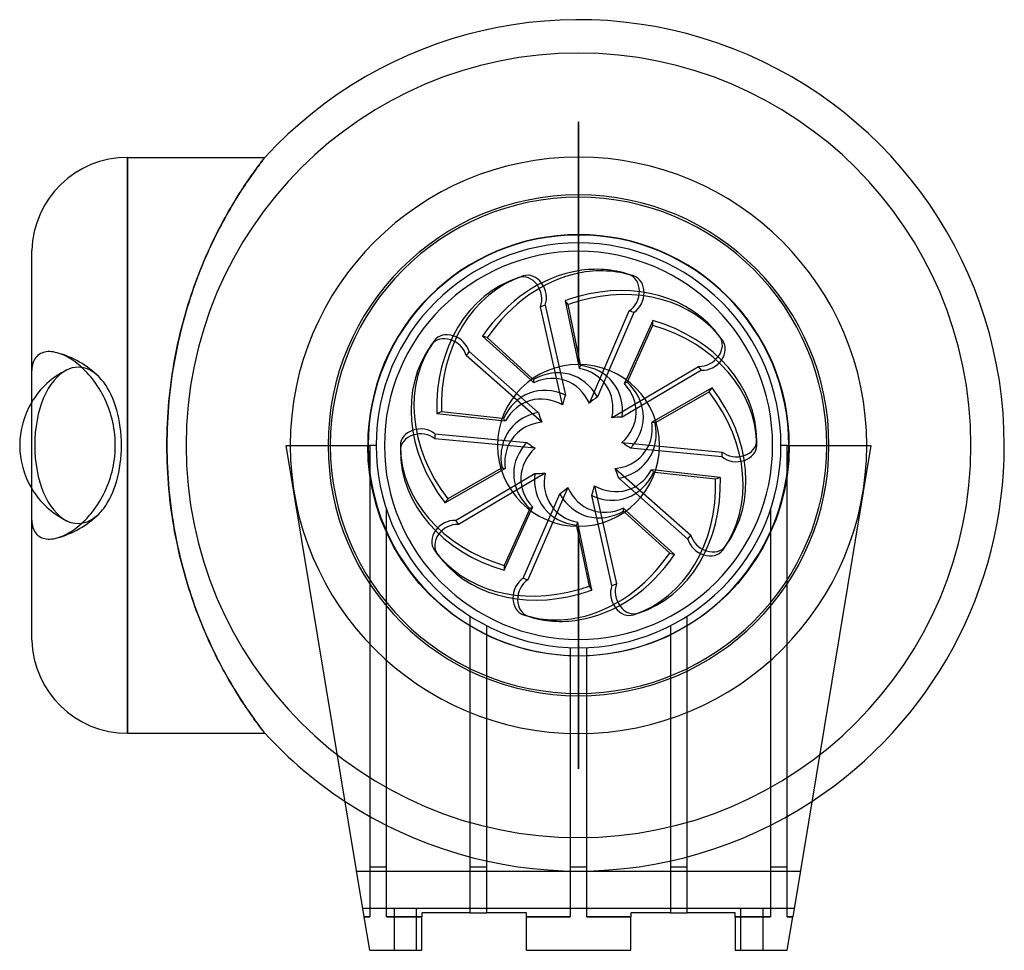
# Model space of a CAD drawing. Header units: millimetres. Extents: x -134 to 102, y -121 to 102.
import ezdxf

# ---------------------------------------------------------------- set-up
doc = ezdxf.new("R2010")
doc.units = ezdxf.units.MM
doc.layers.add('HIDDEN', color=7, linetype='Continuous')
doc.layers.add('THICK', color=7, linetype='Continuous')

msp = doc.modelspace()

# ---------------------------------------------------------------- linework, layer by layer
at = {"layer": 'HIDDEN'}
for p, q in [((0, 77.53), (0, 77.53)), ((0, 77.53), (0, 77.53)), ((0, 77.53), (0, 77.53)), ((0, 77.53), (0, 77.53)), ((0, 77.53), (0, 77.53)), ((0, 77.53), (0, 77.53)), ((0, 77.53), (0, 77.53)), ((0, 77.53), (0, 77.53)), ((0, 77.53), (0, 77.53)), ((0, 77.53), (0, 77.53)), ((0, 77.53), (0, 77.53)), ((0, 77.53), (0, 77.53)), ((0, 77.53), (0, 77.53)), ((0, 77.53), (0, 77.53)), ((0, 77.53), (0, 77.53)), ((0, 77.53), (0, 77.53)), ((0, 77.53), (0, 77.53)), ((0, 77.53), (0, 77.53)), ((0, 77.53), (0, 77.53)), ((0, 77.53), (0, 77.53)), ((0, 77.53), (0, 77.53)), ((0, 77.53), (0, 77.53)), ((0, 77.53), (0, 77.53)), ((0, 77.53), (0, 77.53)), ((0, 77.53), (0, 77.53)), ((0, 77.53), (0, 77.53)), ((0, 77.53), (0, 77.53)), ((0, 77.53), (0, 77.53)), ((0, 77.53), (0, 77.53)), ((0, 77.53), (0, 77.53)), ((0, 77.53), (0, 77.53)), ((0, 77.53), (0, 77.53)), ((0, 77.53), (0, 77.53)), ((0, 77.53), (0, 77.53)), ((0, 77.53), (0, 77.53)), ((0, 77.53), (0, 77.53)), ((0, 77.53), (0, 77.53)), ((0, 77.53), (0, 77.53)), ((0, 77.53), (0, 77.53)), ((0, 77.53), (0, 77.53)), ((0, 77.53), (0, 77.53)), ((0, 46.5), (0, 77.53)), ((0, 77.53), (0, 46.5)), ((0, 77.53), (0, 77.53)), ((0, 77.53), (0, 77.53)), ((0, 77.53), (0, 77.53)), ((0, 77.53), (0, 77.53)), ((0, 77.53), (0, 77.53)), ((0, 77.53), (0, 77.53)), ((0, 77.53), (0, 77.53)), ((0, 77.53), (0, 77.53)), ((0, 77.53), (0, 77.53)), ((0, 77.53), (0, 77.53)), ((0, 77.53), (0, 77.53)), ((0, 77.53), (0, 77.53)), ((0, 77.53), (0, 77.53)), ((0, 77.53), (0, 77.53)), ((0, 77.53), (0, 77.53)), ((0, 77.53), (0, 77.53)), ((0, 77.53), (0, 77.53)), ((0, 77.53), (0, 77.53)), ((0, 77.53), (0, 77.53)), ((0, 77.53), (0, 77.53)), ((0, 77.53), (0, 77.53)), ((0, 77.53), (0, 77.53)), ((0, 77.53), (0, 77.53)), ((0, 77.53), (0, 77.53)), ((0, 77.53), (0, 77.53)), ((0, 77.53), (0, 77.53)), ((0, 77.53), (0, 77.53)), ((0, 77.53), (0, 77.53)), ((0, 77.53), (0, 77.53)), ((0, 77.53), (0, 77.53)), ((0, 77.53), (0, 77.53)), ((0, 77.53), (0, 77.53)), ((0, 77.53), (0, 77.53)), ((0, 77.53), (0, 77.53)), ((0, 77.53), (0, 77.53)), ((0, 77.53), (0, 77.53)), ((0, 77.53), (0, 77.53)), ((0, 77.53), (0, 77.53)), ((0, 77.53), (0, 77.53)), ((0, 77.53), (0, 77.53)), ((0, 77.53), (0, 77.53)), ((0, 77.53), (0, 77.53)), ((0, 77.53), (0, 77.53)), ((0, 77.53), (0, 77.53)), ((0, 77.53), (0, 77.53)), ((0, 77.53), (0, 77.53)), ((0, 77.53), (0, 77.53)), ((-108.01, 69), (-108.01, 0)), ((-75.6, 68.38), (-75.48, 68.54)), ((-75.48, 68.54), (-75.37, 68.68)), ((-75.37, 68.68), (-75.28, 68.8)), ((-75.28, 68.8), (-75.21, 68.89)), ((-75.21, 68.89), (-75.16, 68.95)), ((-75.16, 68.95), (-75.13, 68.99)), ((-75.13, 68.99), (-75.12, 69)), ((-77.52, 65.82), (-77.25, 66.19)), ((-77.25, 66.19), (-76.99, 66.55)), ((-76.99, 66.55), (-76.74, 66.88)), ((-76.74, 66.88), (-76.51, 67.19)), ((-76.51, 67.19), (-76.29, 67.48)), ((-76.29, 67.48), (-76.09, 67.74)), ((-76.09, 67.74), (-75.91, 67.98)), ((-75.91, 67.98), (-75.75, 68.19)), ((-75.75, 68.19), (-75.6, 68.38)), ((-79.09, 63.6), (-78.76, 64.09)), ((-78.76, 64.09), (-78.43, 64.55)), ((-78.43, 64.55), (-78.12, 65)), ((-78.12, 65), (-77.81, 65.42)), ((-77.81, 65.42), (-77.52, 65.82)), ((-80.92, 60.86), (-80.53, 61.45)), ((-80.53, 61.45), (-80.16, 62.02)), ((-80.16, 62.02), (-79.8, 62.56)), ((-79.8, 62.56), (-79.44, 63.09)), ((-79.44, 63.09), (-79.09, 63.6)), ((-82.51, 58.31), (-82.1, 58.98)), ((-82.1, 58.98), (-81.7, 59.62)), ((-81.7, 59.62), (-81.31, 60.25)), ((-81.31, 60.25), (-80.92, 60.86)), ((-83.75, 56.2), (-83.33, 56.92)), ((-83.33, 56.92), (-82.92, 57.62)), ((-82.92, 57.62), (-82.51, 58.31)), ((-85.02, 53.92), (-84.6, 54.7)), ((-84.6, 54.7), (-84.17, 55.46)), ((-84.17, 55.46), (-83.75, 56.2)), ((-86.31, 51.49), (-85.88, 52.32)), ((-85.88, 52.32), (-85.45, 53.13)), ((-85.45, 53.13), (-85.02, 53.92)), ((-87.59, 48.9), (-87.16, 49.78)), ((-87.16, 49.78), (-86.73, 50.65)), ((-86.73, 50.65), (-86.31, 51.49)), ((-88.43, 47.09), (-88.01, 48.01)), ((-88.01, 48.01), (-87.59, 48.9)), ((-89.68, 44.26), (-89.27, 45.22)), ((-89.27, 45.22), (-88.85, 46.17)), ((-88.85, 46.17), (-88.43, 47.09)), ((-90.49, 42.29), (-90.09, 43.28)), ((-90.09, 43.28), (-89.68, 44.26)), ((-91.67, 39.22), (-91.28, 40.26)), ((-91.28, 40.26), (-90.89, 41.28)), ((-90.89, 41.28), (-90.49, 42.29)), ((-92.42, 37.1), (-92.05, 38.16)), ((-92.05, 38.16), (-91.67, 39.22)), ((-93.15, 34.92), (-92.79, 36.01)), ((-92.79, 36.01), (-92.42, 37.1)), ((-93.84, 32.68), (-93.5, 33.81)), ((-93.5, 33.81), (-93.15, 34.92)), ((-7.99, 33.57), (-9.11, 33.21)), ((-3.83, 9.68), (-9.11, 33.21)), ((-7.99, 33.57), (-3.16, 12.03)), ((-94.5, 30.39), (-94.18, 31.54)), ((-94.18, 31.54), (-93.84, 32.68)), ((2.59, 10.08), (12.15, 32.22)), ((13.27, 31.86), (4.51, 11.59)), ((13.27, 31.86), (12.15, 32.22)), ((-95.12, 28.06), (-94.81, 29.23)), ((-94.81, 29.23), (-94.5, 30.39)), ((-95.69, 25.68), (-95.41, 26.88)), ((-95.41, 26.88), (-95.12, 28.06)), ((-96.22, 23.26), (-95.96, 24.47)), ((-95.96, 24.47), (-95.69, 25.68)), ((-129.78, 21.33), (-130.02, 21.05)), ((-129.51, 21.58), (-129.78, 21.33)), ((-129.22, 21.8), (-129.51, 21.58)), ((-128.91, 21.98), (-129.22, 21.8)), ((-128.59, 22.13), (-128.91, 21.98)), ((-128.26, 22.25), (-128.59, 22.13)), ((-127.89, 22.35), (-128.26, 22.25)), ((-127.5, 22.42), (-127.89, 22.35)), ((-127.08, 22.45), (-127.5, 22.42)), ((-126.65, 22.45), (-127.08, 22.45)), ((-126.22, 22.43), (-126.65, 22.45)), ((-125.78, 22.37), (-126.22, 22.43)), ((-125.34, 22.29), (-125.78, 22.37)), ((-124.88, 22.17), (-125.34, 22.29)), ((-124.42, 22.03), (-124.88, 22.17)), ((-123.94, 21.86), (-124.42, 22.03)), ((-123.45, 21.66), (-123.94, 21.86)), ((-122.96, 21.43), (-123.45, 21.66)), ((-122.48, 21.18), (-122.96, 21.43)), ((-96.71, 20.79), (-96.47, 22.03)), ((-96.47, 22.03), (-96.22, 23.26)), ((-26.2, 22.46), (-26.89, 21.51)), ((-8.79, 5.58), (-26.89, 21.51)), ((-26.2, 22.46), (-9.63, 7.87)), ((0, 21.66), (0, 21.67)), ((-130.82, 19.3), (-130.91, 18.86)), ((-130.71, 19.71), (-130.82, 19.3)), ((-130.57, 20.09), (-130.71, 19.71)), ((-130.41, 20.44), (-130.57, 20.09)), ((-130.23, 20.75), (-130.41, 20.44)), ((-130.02, 21.05), (-130.23, 20.75)), ((-122, 20.91), (-122.48, 21.18)), ((-121.53, 20.63), (-122, 20.91)), ((-121.07, 20.32), (-121.53, 20.63)), ((-120.59, 19.98), (-121.07, 20.32)), ((-120.11, 19.61), (-120.59, 19.98)), ((-119.62, 19.22), (-120.11, 19.61)), ((-119.13, 18.8), (-119.62, 19.22)), ((-97.14, 18.28), (-96.93, 19.54)), ((-96.93, 19.54), (-96.71, 20.79)), ((-0.02, 19.4), (0.19, 18.41)), ((0.54, 19.1), (0.47, 19.39)), ((8.02, 6.64), (28.77, 18.93)), ((29.46, 17.98), (28.77, 18.93)), ((-130.97, 18.4), (-131, 17.93)), ((-130.91, 18.86), (-130.97, 18.4)), ((-118.65, 18.35), (-119.13, 18.8)), ((-118.18, 17.89), (-118.65, 18.35)), ((-117.72, 17.41), (-118.18, 17.89)), ((-117.28, 16.92), (-117.72, 17.41)), ((-116.85, 16.42), (-117.28, 16.92)), ((-97.52, 15.74), (-97.34, 17.02)), ((-97.34, 17.02), (-97.14, 18.28)), ((29.46, 17.98), (10.46, 6.72)), ((-116.45, 15.92), (-116.85, 16.42)), ((-116.04, 15.38), (-116.45, 15.92)), ((-115.63, 14.81), (-116.04, 15.38)), ((-115.22, 14.22), (-115.63, 14.81)), ((-114.83, 13.6), (-115.22, 14.22)), ((-97.85, 13.16), (-97.69, 14.46)), ((-97.69, 14.46), (-97.52, 15.74)), ((-11.42, 15.68), (-10.67, 15.01)), ((-10.79, 15.76), (-11.02, 15.97)), ((11.39, 15.71), (10.97, 14.79)), ((11.66, 15.13), (11.78, 15.41)), ((-114.46, 12.98), (-114.83, 13.6)), ((-114.12, 12.36), (-114.46, 12.98)), ((-113.8, 11.75), (-114.12, 12.36)), ((-98.12, 10.56), (-97.99, 11.87)), ((-97.99, 11.87), (-97.85, 13.16)), ((-113.48, 11.11), (-113.8, 11.75)), ((-113.17, 10.44), (-113.48, 11.11)), ((-112.88, 9.75), (-113.17, 10.44)), ((-112.61, 9.06), (-112.88, 9.75)), ((-98.23, 9.26), (-98.12, 10.56)), ((-112.37, 8.39), (-112.61, 9.06)), ((-112.15, 7.72), (-112.37, 8.39)), ((-111.95, 7.02), (-112.15, 7.72)), ((-98.42, 6.63), (-98.33, 7.94)), ((-98.33, 7.94), (-98.23, 9.26)), ((-111.76, 6.31), (-111.95, 7.02)), ((-111.58, 5.57), (-111.76, 6.31)), ((-111.43, 4.83), (-111.58, 5.57)), ((-111.3, 4.08), (-111.43, 4.83)), ((-98.54, 3.98), (-98.49, 5.3)), ((-98.49, 5.3), (-98.42, 6.63)), ((-18.46, 5.98), (-17.46, 5.87)), ((-18, 6.41), (-18.3, 6.44)), ((18.44, 6.01), (17.57, 5.51)), ((18.33, 5.39), (18.59, 5.54)), ((-111.19, 3.32), (-111.3, 4.08)), ((-111.1, 2.56), (-111.19, 3.32)), ((-111.04, 1.82), (-111.1, 2.56)), ((-98.6, 1.33), (-98.58, 2.65)), ((-98.58, 2.65), (-98.54, 3.98)), ((-34.4, 2.77), (-34.4, 1.6)), ((-34.4, 2.77), (-12.41, 0.71)), ((-110.99, 1.08), (-111.04, 1.82)), ((-110.97, 0.35), (-110.99, 1.08)), ((-110.97, -0.35), (-110.97, 0.35)), ((-108.01, 0), (-108.01, -69)), ((-98.61, 0), (-98.6, 1.33)), ((-98.6, -1.31), (-98.61, 0)), ((-70, 0), (-70, 0)), ((-70, 0), (-70, 0)), ((-50.5, 0), (-50, 0)), ((-48.5, 0), (-50, 0)), ((-50, 0), (-50, -7.09)), ((-50, 0), (-50, 0)), ((-50, 0), (-50, 0)), ((-48.5, 0), (-48.5, 0)), ((-48.5, 0), (-48.5, 0)), ((-10.39, -0.66), (-34.4, 1.6)), ((10.39, 0.66), (34.4, -1.6)), ((48.5, 0), (48.5, 0)), ((48.5, 0), (48.5, 0)), ((50, 0), (48.5, 0)), ((50, 0), (50, 0)), ((50, 0), (50, 0)), ((50, 0), (50.5, 0)), ((50, -7.09), (50, 0)), ((70, 0), (70, 0)), ((70, 0), (70, 0)), ((-111.1, -2.56), (-111.04, -1.82)), ((-111.04, -1.82), (-110.99, -1.08)), ((-110.99, -1.08), (-110.97, -0.35)), ((-98.58, -2.62), (-98.6, -1.31)), ((34.4, -2.77), (12.41, -0.71)), ((34.4, -2.77), (34.4, -1.6)), ((-111.43, -4.83), (-111.3, -4.08)), ((-111.3, -4.08), (-111.19, -3.32)), ((-111.19, -3.32), (-111.1, -2.56)), ((-98.54, -3.93), (-98.58, -2.62)), ((-98.49, -5.24), (-98.54, -3.93)), ((-112.15, -7.72), (-111.95, -7.02)), ((-111.95, -7.02), (-111.76, -6.31)), ((-111.76, -6.31), (-111.58, -5.57)), ((-111.58, -5.57), (-111.43, -4.83)), ((-98.42, -6.55), (-98.49, -5.24)), ((-98.34, -7.85), (-98.42, -6.55)), ((-29.46, -17.98), (-10.46, -6.72)), ((-8.02, -6.64), (-28.77, -18.93)), ((-18.33, -5.39), (-18.59, -5.54)), ((-18.44, -6.01), (-17.57, -5.51)), ((8.79, -5.58), (26.89, -21.51)), ((18.46, -5.98), (17.46, -5.87)), ((18, -6.41), (18.3, -6.44)), ((-112.88, -9.75), (-112.61, -9.06)), ((-112.61, -9.06), (-112.37, -8.39)), ((-112.37, -8.39), (-112.15, -7.72)), ((-98.24, -9.15), (-98.34, -7.85)), ((-98.13, -10.44), (-98.24, -9.15)), ((26.2, -22.46), (9.63, -7.87)), ((-114.12, -12.36), (-113.8, -11.75)), ((-113.8, -11.75), (-113.48, -11.11)), ((-113.48, -11.11), (-113.17, -10.44)), ((-113.17, -10.44), (-112.88, -9.75)), ((-98.01, -11.73), (-98.13, -10.44)), ((-97.87, -13.01), (-98.01, -11.73)), ((-13.27, -31.86), (-4.51, -11.59)), ((-2.59, -10.08), (-12.15, -32.22)), ((3.83, -9.68), (9.11, -33.21)), ((-115.22, -14.22), (-114.83, -13.6)), ((-114.83, -13.6), (-114.46, -12.98)), ((-114.46, -12.98), (-114.12, -12.36)), ((-97.71, -14.29), (-97.87, -13.01)), ((7.99, -33.57), (3.16, -12.03)), ((-117.28, -16.92), (-116.85, -16.42)), ((-116.85, -16.42), (-116.45, -15.92)), ((-116.45, -15.92), (-116.04, -15.38)), ((-116.04, -15.38), (-115.63, -14.81)), ((-115.63, -14.81), (-115.22, -14.22)), ((-97.55, -15.56), (-97.71, -14.29)), ((-97.37, -16.82), (-97.55, -15.56)), ((-46, -15.37), (-46, -15.37)), ((-46, -15.37), (-46, -15.37)), ((-46, -20.84), (-46, -15.37)), ((-11.66, -15.13), (-11.78, -15.41)), ((-11.39, -15.71), (-10.97, -14.79)), ((11.42, -15.68), (10.67, -15.01)), ((10.79, -15.76), (11.02, -15.97)), ((46, -15.37), (46, -15.37)), ((46, -15.37), (46, -15.37)), ((46, -15.37), (46, -20.84)), ((-131, -17.93), (-130.97, -18.4)), ((-130.97, -18.4), (-130.91, -18.86)), ((-130.91, -18.86), (-130.82, -19.3)), ((-119.62, -19.22), (-119.13, -18.8)), ((-119.13, -18.8), (-118.65, -18.35)), ((-118.65, -18.35), (-118.18, -17.89)), ((-118.18, -17.89), (-117.72, -17.41)), ((-117.72, -17.41), (-117.28, -16.92)), ((-97.17, -18.08), (-97.37, -16.82)), ((-96.97, -19.32), (-97.17, -18.08)), ((-29.46, -17.98), (-28.77, -18.93)), ((0.02, -19.4), (-0.19, -18.41)), ((-130.82, -19.3), (-130.71, -19.71)), ((-130.71, -19.71), (-130.57, -20.09)), ((-130.57, -20.09), (-130.41, -20.44)), ((-130.41, -20.44), (-130.23, -20.75)), ((-130.23, -20.75), (-130.02, -21.05)), ((-130.02, -21.05), (-129.78, -21.33)), ((-122.96, -21.43), (-122.48, -21.18)), ((-122.48, -21.18), (-122, -20.91)), ((-122, -20.91), (-121.53, -20.63)), ((-121.53, -20.63), (-121.07, -20.32)), ((-121.07, -20.32), (-120.59, -19.98)), ((-120.59, -19.98), (-120.11, -19.61)), ((-120.11, -19.61), (-119.62, -19.22)), ((-96.75, -20.56), (-96.97, -19.32)), ((-96.52, -21.79), (-96.75, -20.56)), ((-0.54, -19.1), (-0.47, -19.39)), ((-129.78, -21.33), (-129.51, -21.58)), ((-129.51, -21.58), (-129.22, -21.8)), ((-129.22, -21.8), (-128.91, -21.98)), ((-128.91, -21.98), (-128.59, -22.13)), ((-128.59, -22.13), (-128.26, -22.25)), ((-128.26, -22.25), (-127.89, -22.35)), ((-127.89, -22.35), (-127.5, -22.42)), ((-127.5, -22.42), (-127.08, -22.45)), ((-127.08, -22.45), (-126.65, -22.45)), ((-126.65, -22.45), (-126.22, -22.43)), ((-126.22, -22.43), (-125.78, -22.37)), ((-125.78, -22.37), (-125.34, -22.29)), ((-125.34, -22.29), (-124.88, -22.17)), ((-124.88, -22.17), (-124.42, -22.03)), ((-124.42, -22.03), (-123.94, -21.86)), ((-123.94, -21.86), (-123.45, -21.66)), ((-123.45, -21.66), (-122.96, -21.43)), ((-96.27, -23.01), (-96.52, -21.79)), ((-96.02, -24.22), (-96.27, -23.01)), ((0, -21.66), (0, -21.67)), ((26.2, -22.46), (26.89, -21.51)), ((-95.75, -25.41), (-96.02, -24.22)), ((-95.48, -26.6), (-95.75, -25.41)), ((-95.19, -27.78), (-95.48, -26.6)), ((-94.89, -28.94), (-95.19, -27.78)), ((-94.58, -30.09), (-94.89, -28.94)), ((-94.26, -31.23), (-94.58, -30.09)), ((-93.94, -32.36), (-94.26, -31.23)), ((-93.6, -33.47), (-93.94, -32.36)), ((-13.27, -31.86), (-12.15, -32.22)), ((-93.26, -34.57), (-93.6, -33.47)), ((-92.91, -35.66), (-93.26, -34.57)), ((7.99, -33.57), (9.11, -33.21)), ((-92.55, -36.73), (-92.91, -35.66)), ((-92.18, -37.79), (-92.55, -36.73)), ((-91.81, -38.84), (-92.18, -37.79)), ((-91.43, -39.87), (-91.81, -38.84)), ((-91.04, -40.89), (-91.43, -39.87)), ((-90.65, -41.89), (-91.04, -40.89)), ((-90.25, -42.88), (-90.65, -41.89)), ((-26, -40.94), (-26, -40.94)), ((-26, -40.94), (-26, -40.94)), ((-26, -40.94), (-26, -43.29)), ((26, -40.94), (26, -40.94)), ((26, -40.94), (26, -40.94)), ((26, -43.29), (26, -40.94)), ((-89.85, -43.85), (-90.25, -42.88)), ((-89.45, -44.8), (-89.85, -43.85)), ((-89.04, -45.75), (-89.45, -44.8)), ((-22, -43.22), (-22, -43.22)), ((-22, -43.22), (-22, -43.22)), ((-22, -45.46), (-22, -43.22)), ((22, -43.22), (22, -43.22)), ((22, -43.22), (22, -43.22)), ((22, -43.22), (22, -45.46)), ((-88.62, -46.67), (-89.04, -45.75)), ((-88.21, -47.58), (-88.62, -46.67)), ((0, -77.53), (0, -46.5)), ((0, -46.5), (0, -77.53)), ((-87.79, -48.47), (-88.21, -47.58)), ((-87.37, -49.35), (-87.79, -48.47)), ((-86.95, -50.21), (-87.37, -49.35)), ((-2, -48.46), (-2, -48.46)), ((-2, -48.46), (-2, -48.46)), ((-2, -48.46), (-2, -50.46)), ((2, -48.46), (2, -48.46)), ((2, -48.46), (2, -48.46)), ((2, -50.46), (2, -48.46)), ((-86.53, -51.06), (-86.95, -50.21)), ((-86.1, -51.88), (-86.53, -51.06)), ((-85.68, -52.69), (-86.1, -51.88)), ((-85.26, -53.49), (-85.68, -52.69)), ((-84.84, -54.26), (-85.26, -53.49)), ((-84.42, -55.02), (-84.84, -54.26)), ((-84, -55.77), (-84.42, -55.02)), ((-83.58, -56.49), (-84, -55.77)), ((-83.17, -57.2), (-83.58, -56.49)), ((-82.76, -57.88), (-83.17, -57.2)), ((-82.36, -58.55), (-82.76, -57.88)), ((-81.96, -59.21), (-82.36, -58.55)), ((-81.56, -59.84), (-81.96, -59.21)), ((-81.18, -60.45), (-81.56, -59.84)), ((-80.79, -61.05), (-81.18, -60.45)), ((-80.42, -61.62), (-80.79, -61.05)), ((-80.05, -62.18), (-80.42, -61.62)), ((-79.69, -62.72), (-80.05, -62.18)), ((-79.34, -63.23), (-79.69, -62.72)), ((-79, -63.73), (-79.34, -63.23)), ((-78.67, -64.2), (-79, -63.73)), ((-78.35, -64.66), (-78.67, -64.2)), ((-78.05, -65.09), (-78.35, -64.66)), ((-77.75, -65.51), (-78.05, -65.09)), ((-77.47, -65.9), (-77.75, -65.51)), ((-77.2, -66.26), (-77.47, -65.9)), ((-76.94, -66.61), (-77.2, -66.26)), ((-76.7, -66.94), (-76.94, -66.61)), ((-76.48, -67.24), (-76.7, -66.94)), ((-76.27, -67.52), (-76.48, -67.24)), ((-76.07, -67.77), (-76.27, -67.52)), ((-75.89, -68), (-76.07, -67.77)), ((-75.73, -68.21), (-75.89, -68)), ((-75.59, -68.4), (-75.73, -68.21)), ((-75.47, -68.56), (-75.59, -68.4)), ((-75.36, -68.69), (-75.47, -68.56)), ((-75.28, -68.8), (-75.36, -68.69)), ((-75.21, -68.89), (-75.28, -68.8)), ((-75.16, -68.95), (-75.21, -68.89)), ((-75.13, -68.99), (-75.16, -68.95)), ((-75.12, -69), (-75.13, -68.99)), ((0, -77.53), (0, -77.53)), ((0, -77.53), (0, -77.53)), ((0, -77.53), (0, -77.53)), ((0, -77.53), (0, -77.53)), ((0, -77.53), (0, -77.53)), ((0, -77.53), (0, -77.53)), ((0, -77.53), (0, -77.53)), ((0, -77.53), (0, -77.53)), ((0, -77.53), (0, -77.53)), ((0, -77.53), (0, -77.53)), ((0, -77.53), (0, -77.53)), ((0, -77.53), (0, -77.53)), ((0, -77.53), (0, -77.53)), ((0, -77.53), (0, -77.53)), ((0, -77.53), (0, -77.53)), ((0, -77.53), (0, -77.53)), ((0, -77.53), (0, -77.53)), ((0, -77.53), (0, -77.53)), ((0, -77.53), (0, -77.53)), ((0, -77.53), (0, -77.53)), ((0, -77.53), (0, -77.53)), ((0, -77.53), (0, -77.53)), ((0, -77.53), (0, -77.53)), ((0, -77.53), (0, -77.53)), ((0, -77.53), (0, -77.53)), ((0, -77.53), (0, -77.53)), ((0, -77.53), (0, -77.53)), ((0, -77.53), (0, -77.53)), ((0, -77.53), (0, -77.53)), ((0, -77.53), (0, -77.53)), ((0, -77.53), (0, -77.53)), ((0, -77.53), (0, -77.53)), ((0, -77.53), (0, -77.53)), ((0, -77.53), (0, -77.53)), ((0, -77.53), (0, -77.53)), ((0, -77.53), (0, -77.53)), ((0, -77.53), (0, -77.53)), ((0, -77.53), (0, -77.53)), ((0, -77.53), (0, -77.53)), ((0, -77.53), (0, -77.53)), ((0, -77.53), (0, -77.53)), ((0, -77.53), (0, -77.53)), ((0, -77.53), (0, -77.53)), ((0, -77.53), (0, -77.53)), ((0, -77.53), (0, -77.53)), ((0, -77.53), (0, -77.53)), ((0, -77.53), (0, -77.53)), ((0, -77.53), (0, -77.53)), ((0, -77.53), (0, -77.53)), ((0, -77.53), (0, -77.53)), ((0, -77.53), (0, -77.53)), ((0, -77.53), (0, -77.53)), ((0, -77.53), (0, -77.53)), ((0, -77.53), (0, -77.53)), ((0, -77.53), (0, -77.53)), ((0, -77.53), (0, -77.53)), ((0, -77.53), (0, -77.53)), ((0, -77.53), (0, -77.53)), ((0, -77.53), (0, -77.53)), ((0, -77.53), (0, -77.53)), ((0, -77.53), (0, -77.53)), ((0, -77.53), (0, -77.53)), ((0, -77.53), (0, -77.53)), ((0, -77.53), (0, -77.53)), ((0, -77.53), (0, -77.53)), ((0, -77.53), (0, -77.53)), ((0, -77.53), (0, -77.53)), ((0, -77.53), (0, -77.53)), ((0, -77.53), (0, -77.53)), ((0, -77.53), (0, -77.53)), ((0, -77.53), (0, -77.53)), ((0, -77.53), (0, -77.53)), ((0, -77.53), (0, -77.53)), ((0, -77.53), (0, -77.53)), ((0, -77.53), (0, -77.53)), ((0, -77.53), (0, -77.53)), ((0, -77.53), (0, -77.53)), ((0, -77.53), (0, -77.53)), ((0, -77.53), (0, -77.53)), ((0, -77.53), (0, -77.53)), ((0, -77.53), (0, -77.53)), ((0, -77.53), (0, -77.53)), ((0, -77.53), (0, -77.53)), ((0, -77.53), (0, -77.53)), ((0, -77.53), (0, -77.53)), ((-50, -101), (-46, -101)), ((-26, -101), (-22, -101)), ((-2, -101), (2, -101)), ((22, -101), (26, -101)), ((46, -101), (50, -101)), ((-53.14, -102), (53.14, -102)), ((-53.14, -102), (53.14, -102)), ((-51.65, -111), (-51.65, -111)), ((51.65, -111), (-51.65, -111)), ((-51.32, -113), (-50, -113)), ((-46, -113), (-37.5, -113)), ((-44.2, -111), (-44.2, -121)), ((-44.2, -111), (-44.2, -121)), ((-38.8, -121), (-38.8, -111)), ((-38.8, -121), (-38.8, -111)), ((-37.5, -112), (-37.5, -112)), ((-26, -112), (-26, -112)), ((-26, -112), (-26, -112)), ((-22, -112), (-22, -112)), ((-22, -112), (-22, -112)), ((-12.5, -112), (-12.5, -112)), ((-12.5, -113), (-2, -113)), ((2, -113), (12.5, -113)), ((12.5, -112), (12.5, -112)), ((22, -112), (22, -112)), ((22, -112), (22, -112)), ((26, -112), (26, -112)), ((26, -112), (26, -112)), ((37.5, -112), (37.5, -112)), ((37.5, -113), (46, -113)), ((38.8, -111), (38.8, -121)), ((38.8, -111), (38.8, -121)), ((44.2, -121), (44.2, -111)), ((44.2, -121), (44.2, -111)), ((50, -113), (51.32, -113)), ((51.65, -111), (51.65, -111)), ((-50, -121), (-50, -121)), ((-37.5, -121), (-37.5, -121)), ((-12.5, -121), (-12.5, -121)), ((12.5, -121), (12.5, -121)), ((37.5, -121), (37.5, -121)), ((50, -121), (50, -121))]:
    msp.add_line(p, q, dxfattribs=at)
for centre, radius, start, end in [((0, 0), 94, 0, 180), ((0, 0), 69.06, 90, 180), ((0, 0), 69.06, 0, 90), ((0, 0), 60, 0, 180), ((0, 0), 59.46, 90, 180), ((0, 0), 59.46, 90, 180), ((0, 0), 59.46, 0, 90), ((0, 0), 59.46, 0, 90), ((0, 0), 50.4, 90, 180), ((0, 0), 50.4, 90, 180), ((0, 0), 50.4, 0, 90), ((0, 0), 50.4, 0, 90), ((-131, 0), 23, 45.7399, 74.5844), ((-113.75, 0), 20.12, 116.134, 148.9973), ((0, 0), 94, 180, 0), ((0, 0), 69.06, 180, 0), ((0, 0), 69.06, 180, 0), ((0, 0), 60, 180, 0), ((0, 0), 60, 180, 0), ((0, 0), 59.46, 180, 0), ((0, 0), 59.46, 180, 0), ((0, 0), 50.4, 180, 0), ((0, 0), 50.4, 180, 0), ((-113.75, 0), 20.12, 211.0027, 243.8662), ((-131, 0), 23, 285.4156, 314.2617), ((0, 0), 102, 236.769, 303.2309)]:
    msp.add_arc(centre, radius, start, end, dxfattribs=at)
for centre, major_axis, ratio, start_param, end_param in [((-12.81, 35.62), (1.5, -4.61), 0.809017, 0.785398, 3.141593), ((10.57, 36.34), (-1.5, -4.61), 0.809017, 0.785398, 3.141593), ((-11.69, 35.98), (-1.5, 4.61), 0.809017, -2.356194, -1.169911), ((11.69, 35.98), (1.5, 4.61), 0.809017, -2.356194, -1.169911), ((-30.61, 22.24), (-3.92, 2.85), 0.809017, -2.356194, -1.169911), ((29.91, 23.19), (-3.92, -2.85), 0.809017, 0.785398, 3.141593), ((-31.3, 21.28), (3.92, -2.85), 0.809017, 0.785398, 3.141593), ((-6.5, 2.11), (-4.8, -14.77), 0.809017, 2.497237, 3.863106), ((6.87, 2.45), (-6.01, 16.88), 0.201034, 0.107502, 0.265589), ((-4.02, 5.53), (-12.56, -9.13), 0.809017, 2.497237, 3.863106), ((30.61, 22.24), (3.92, 2.85), 0.809017, -2.356194, -1.169911), ((-119.89, 0), (0, -18.72), 0.5547, -2.873949, -0.267551), ((-119.89, 0), (0, -18.72), 0.5547, -3.141593, -2.873949), ((-119.89, 0), (0, -18.72), 0.5547, 2.645496, 3.141593), ((-7.62, 2.48), (4.27, 13.13), 0.809017, -0.718944, 0.651949), ((-4.71, 6.48), (11.17, 8.11), 0.809017, -0.718944, 0.651949), ((-119.89, 0), (0, -18.72), 0.5547, 2.509468, 2.645496), ((-119.89, 0), (0, -18.72), 0.5547, 0.632125, 2.509468), ((-6.5, -2.11), (4.8, -14.77), 0.809017, 2.497237, 3.863106), ((4.12, 6.02), (-14.78, 10.12), 0.201034, 0.107502, 0.265589), ((0, 8.01), (13.81, 0), 0.809017, -0.718944, 0.651949), ((7, -2.06), (5.06, 17.18), 0.201034, 0.107502, 0.265589), ((0, 6.84), (-15.53, 0), 0.809017, 2.566219, 3.863106), ((-7.62, -2.48), (-4.27, 13.13), 0.809017, -0.718944, 0.651949), ((6.27, 1.09), (3.03, -17.49), 0.583866, -2.343496, -2.182388), ((5.71, -2.8), (-7.83, -15.93), 0.583866, -2.343496, -2.182388), ((-4.02, -5.53), (12.56, -9.13), 0.809017, 2.497237, 3.456514), ((4.43, 4.56), (12.73, -12.37), 0.583866, -2.343496, -2.182388), ((-0.2, 7.29), (-17.91, -0.5), 0.201034, 0.107502, 0.265589), ((-4.71, -6.48), (-11.17, 8.11), 0.809017, -0.718944, 0.168808), ((2.97, -5.62), (-15.69, -8.29), 0.583866, -2.343496, -2.182388), ((4.71, 6.48), (11.17, -8.11), 0.809017, 0.168808, 0.651949), ((4.45, -5.78), (14.19, 10.93), 0.201034, 0.107502, 0.265589), ((4.02, 5.53), (-12.56, 9.13), 0.809017, -2.826671, -2.42008), ((-37.83, -1.18), (4.85, 0), 0.809017, 0.785398, 3.141593), ((-37.83, 0), (-4.85, 0), 0.809017, -2.356194, -1.169911), ((0, -6.84), (15.53, 0), 0.809017, 2.497237, 2.566219), ((0.9, 6.3), (17.57, -2.52), 0.583866, -2.343496, -2.262124), ((-0.9, -6.3), (-17.57, 2.52), 0.583866, -2.262124, -2.182388), ((-0.9, -6.3), (-17.57, 2.52), 0.583866, -2.343496, -2.262124), ((37.83, 1.18), (-4.85, 0), 0.809017, 0.785398, 3.141593), ((-4.02, -5.53), (12.56, -9.13), 0.809017, -2.826671, -2.42008), ((-4.71, -6.48), (-11.17, 8.11), 0.809017, 0.168808, 0.651949), ((0, -6.84), (15.53, 0), 0.809017, 2.566219, 3.863106), ((0, -8.01), (-13.81, 0), 0.809017, -0.718944, 0.651949), ((0.9, 6.3), (17.57, -2.52), 0.583866, -2.262124, -2.182388), ((4.71, 6.48), (11.17, -8.11), 0.809017, -0.718944, 0.168808), ((4.02, 5.53), (-12.56, 9.13), 0.809017, 2.497237, 3.456514), ((0, 6.84), (-15.53, 0), 0.809017, 2.497237, 2.566219), ((37.83, 0), (4.85, 0), 0.809017, -2.356194, -1.169911), ((-4.45, 5.78), (-14.19, -10.93), 0.201034, 0.107502, 0.265589), ((4.02, -5.53), (12.56, 9.13), 0.809017, 2.497237, 3.863106), ((-2.97, 5.62), (15.69, 8.29), 0.583866, -2.343496, -2.182388), ((4.71, -6.48), (-11.17, -8.11), 0.809017, -0.718944, 0.651949), ((6.5, 2.11), (-4.8, 14.77), 0.809017, 2.497237, 3.863106), ((7.62, 2.48), (4.27, -13.13), 0.809017, -0.718944, 0.651949), ((-4.43, -4.56), (-12.73, 12.37), 0.583866, -2.343496, -2.182388), ((0.2, -7.29), (17.91, 0.5), 0.201034, 0.107502, 0.265589), ((-5.71, 2.8), (7.83, 15.93), 0.583866, -2.343496, -2.182388), ((6.5, -2.11), (4.8, 14.77), 0.809017, 2.497237, 3.863106), ((7.62, -2.48), (-4.27, -13.13), 0.809017, -0.718944, 0.651949), ((-6.27, -1.09), (-3.03, 17.49), 0.583866, -2.343496, -2.182388), ((-119.89, 0), (0, -18.72), 0.5547, -0.267551, 0.49633), ((-119.89, 0), (0, -18.72), 0.5547, 0.49633, 0.632125), ((-7, 2.06), (-5.06, -17.18), 0.201034, 0.107502, 0.265589), ((-4.12, -6.02), (14.78, -10.12), 0.201034, 0.107502, 0.265589), ((-29.91, -23.19), (3.92, 2.85), 0.809017, 0.785398, 3.141593), ((-30.61, -22.24), (-3.92, -2.85), 0.809017, -2.356194, -1.169911), ((-6.87, -2.45), (6.01, -16.88), 0.201034, 0.107502, 0.265589), ((30.61, -22.24), (3.92, -2.85), 0.809017, -2.356194, -1.169911), ((31.3, -21.28), (-3.92, 2.85), 0.809017, 0.785398, 3.141593), ((-11.69, -35.98), (-1.5, -4.61), 0.809017, -2.356194, -1.169911), ((-10.57, -36.34), (1.5, 4.61), 0.809017, 0.785398, 3.141593), ((11.69, -35.98), (1.5, -4.61), 0.809017, -2.356194, -1.169911), ((12.81, -35.62), (-1.5, 4.61), 0.809017, 0.785398, 3.141593)]:
    msp.add_ellipse(centre, major_axis=major_axis, ratio=ratio, start_param=start_param, end_param=end_param, dxfattribs=at)
at = {"layer": 'THICK'}
for p, q in [((-108.01, 0), (-108.01, 69)), ((-108.01, 69), (-75.12, 69)), ((-75.48, 68.53), (-75.61, 68.36)), ((-75.37, 68.68), (-75.48, 68.53)), ((-75.28, 68.79), (-75.37, 68.68)), ((-75.21, 68.88), (-75.28, 68.79)), ((-75.16, 68.95), (-75.21, 68.88)), ((-75.13, 68.99), (-75.16, 68.95)), ((-75.12, 69), (-75.13, 68.99)), ((-77.29, 66.13), (-77.58, 65.75)), ((-77.03, 66.5), (-77.29, 66.13)), ((-76.78, 66.84), (-77.03, 66.5)), ((-76.54, 67.15), (-76.78, 66.84)), ((-76.32, 67.44), (-76.54, 67.15)), ((-76.12, 67.71), (-76.32, 67.44)), ((-75.93, 67.95), (-76.12, 67.71)), ((-75.76, 68.17), (-75.93, 67.95)), ((-75.61, 68.36), (-75.76, 68.17)), ((-78.83, 63.98), (-79.18, 63.48)), ((-78.5, 64.45), (-78.83, 63.98)), ((-78.18, 64.9), (-78.5, 64.45)), ((-77.87, 65.34), (-78.18, 64.9)), ((-77.58, 65.75), (-77.87, 65.34)), ((-80.26, 61.86), (-80.65, 61.28)), ((-79.89, 62.42), (-80.26, 61.86)), ((-79.53, 62.96), (-79.89, 62.42)), ((-79.18, 63.48), (-79.53, 62.96)), ((-81.83, 59.41), (-82.24, 58.75)), ((-81.43, 60.05), (-81.83, 59.41)), ((-81.03, 60.68), (-81.43, 60.05)), ((-80.65, 61.28), (-81.03, 60.68)), ((-83.49, 56.65), (-83.91, 55.91)), ((-83.07, 57.37), (-83.49, 56.65)), ((-82.65, 58.07), (-83.07, 57.37)), ((-82.24, 58.75), (-82.65, 58.07)), ((-84.77, 54.38), (-85.2, 53.59)), ((-84.34, 55.16), (-84.77, 54.38)), ((-83.91, 55.91), (-84.34, 55.16)), ((-86.07, 51.95), (-86.5, 51.1)), ((-85.64, 52.78), (-86.07, 51.95)), ((-85.2, 53.59), (-85.64, 52.78)), ((-86.93, 50.24), (-87.37, 49.36)), ((-86.5, 51.1), (-86.93, 50.24)), ((-88.22, 47.55), (-88.65, 46.61)), ((-87.8, 48.46), (-88.22, 47.55)), ((-87.37, 49.36), (-87.8, 48.46)), ((-131, -46.68), (-131, 46.68)), ((-89.07, 45.67), (-89.49, 44.7)), ((-88.65, 46.61), (-89.07, 45.67)), ((0, 19.4), (0, 46.5)), ((0, 46.5), (0, 19.4)), ((-90.32, 42.72), (-90.72, 41.71)), ((-89.91, 43.72), (-90.32, 42.72)), ((-89.49, 44.7), (-89.91, 43.72)), ((-91.12, 40.68), (-91.52, 39.63)), ((-90.72, 41.71), (-91.12, 40.68)), ((-13.19, 40.59), (-14.31, 40.23)), ((13.19, 40.59), (12.07, 40.95)), ((-91.9, 38.57), (-92.28, 37.5)), ((-91.52, 39.63), (-91.9, 38.57)), ((-92.66, 36.41), (-93.02, 35.31)), ((-92.28, 37.5), (-92.66, 36.41)), ((-93.73, 33.06), (-94.07, 31.91)), ((-93.38, 34.19), (-93.73, 33.06)), ((-93.02, 35.31), (-93.38, 34.19)), ((-3.2, 34.67), (-0.02, 19.4)), ((-2.51, 33.72), (-3.2, 34.67)), ((0, 21.67), (-2.51, 33.72)), ((-94.4, 30.75), (-94.72, 29.58)), ((-94.07, 31.91), (-94.4, 30.75)), ((-95.03, 28.4), (-95.33, 27.2)), ((-94.72, 29.58), (-95.03, 28.4)), ((17.79, 29.93), (11.39, 15.71)), ((11.78, 15.41), (17.79, 28.76)), ((17.79, 28.76), (17.79, 29.93)), ((-95.62, 25.99), (-95.9, 24.76)), ((-95.33, 27.2), (-95.62, 25.99)), ((-22.97, 26.17), (-11.42, 15.68)), ((-21.85, 25.81), (-22.97, 26.17)), ((34.53, 25.09), (33.84, 26.04)), ((-95.9, 24.76), (-96.17, 23.53)), ((-34.53, 25.09), (-35.22, 24.14)), ((-11.02, 15.97), (-21.85, 25.81)), ((-96.42, 22.29), (-96.66, 21.03)), ((-96.17, 23.53), (-96.42, 22.29)), ((0.47, 19.39), (0, 21.66)), ((-96.89, 19.77), (-97.11, 18.5)), ((-96.66, 21.03), (-96.89, 19.77)), ((-97.31, 17.21), (-97.5, 15.92)), ((-97.11, 18.5), (-97.31, 17.21)), ((-97.67, 14.62), (-97.83, 13.32)), ((-97.5, 15.92), (-97.67, 14.62)), ((-97.98, 12.01), (-98.11, 10.69)), ((-97.83, 13.32), (-97.98, 12.01)), ((31.99, 13.76), (18.44, 6.01)), ((18.59, 5.54), (31.3, 12.81)), ((31.3, 12.81), (31.99, 13.76)), ((-98.11, 10.69), (-98.22, 9.36)), ((-98.33, 8.04), (-98.41, 6.7)), ((-98.22, 9.36), (-98.33, 8.04)), ((-32.85, 8.03), (-33.97, 7.67)), ((-33.97, 7.67), (-18.46, 5.98)), ((-18.3, 6.44), (-32.85, 8.03)), ((-98.48, 5.37), (-98.54, 4.03)), ((-98.41, 6.7), (-98.48, 5.37)), ((-98.58, 2.69), (-98.6, 1.34)), ((-98.54, 4.03), (-98.58, 2.69)), ((-98.6, 1.34), (-98.61, 0)), ((-98.61, 0), (-98.6, -1.33)), ((-70, 0), (-50.5, 0)), ((-51.32, -113), (-70, 0)), ((-50.37, -3.6), (-50.5, 0)), ((42.68, 0), (42.68, 1.18)), ((50.5, 0), (50.37, -3.6)), ((50.5, 0), (70, 0)), ((70, 0), (51.32, -113)), ((-108.01, -69), (-108.01, 0)), ((-98.6, -1.33), (-98.58, -2.66)), ((-42.68, 0), (-42.68, -1.18)), ((-98.58, -2.66), (-98.54, -3.98)), ((-98.54, -3.98), (-98.49, -5.3)), ((-49.99, -7.19), (-50.37, -3.6)), ((50.37, -3.6), (49.99, -7.19)), ((-98.49, -5.3), (-98.42, -6.63)), ((-98.42, -6.63), (-98.33, -7.94)), ((-31.99, -13.76), (-18.44, -6.01)), ((-18.59, -5.54), (-31.3, -12.81)), ((18.3, -6.44), (32.85, -8.03)), ((33.97, -7.67), (18.46, -5.98)), ((-98.33, -7.94), (-98.23, -9.26)), ((-98.23, -9.26), (-98.12, -10.56)), ((-50, -7.09), (-50, -101)), ((-49.35, -10.73), (-49.99, -7.19)), ((32.85, -8.03), (33.97, -7.67)), ((49.99, -7.19), (49.35, -10.73)), ((50, -101), (50, -7.09)), ((-98.12, -10.56), (-97.99, -11.87)), ((-48.45, -14.23), (-49.35, -10.73)), ((49.35, -10.73), (48.45, -14.23)), ((-97.99, -11.87), (-97.85, -13.17)), ((-97.85, -13.17), (-97.69, -14.46)), ((-31.3, -12.81), (-31.99, -13.76)), ((-97.69, -14.46), (-97.52, -15.74)), ((-97.52, -15.74), (-97.34, -17.01)), ((-47.32, -17.65), (-48.45, -14.23)), ((-11.78, -15.41), (-17.79, -28.76)), ((-17.79, -29.93), (-11.39, -15.71)), ((11.02, -15.97), (21.85, -25.81)), ((22.97, -26.17), (11.42, -15.68)), ((48.45, -14.23), (47.32, -17.65)), ((-97.34, -17.01), (-97.14, -18.28)), ((-97.14, -18.28), (-96.93, -19.54)), ((-45.94, -20.98), (-47.32, -17.65)), ((47.32, -17.65), (45.94, -20.98)), ((-96.93, -19.54), (-96.71, -20.79)), ((-96.71, -20.79), (-96.47, -22.03)), ((-46, -101), (-46, -20.84)), ((-44.32, -24.2), (-45.94, -20.98)), ((-0.47, -19.39), (0, -21.66)), ((0, -46.5), (0, -19.4)), ((0, -19.4), (0, -46.5)), ((3.2, -34.67), (0.02, -19.4)), ((45.94, -20.98), (44.32, -24.2)), ((46, -20.84), (46, -101)), ((-96.47, -22.03), (-96.22, -23.26)), ((-96.22, -23.26), (-95.96, -24.48)), ((0, -21.67), (2.51, -33.72)), ((-95.96, -24.48), (-95.69, -25.69)), ((-95.69, -25.69), (-95.41, -26.89)), ((-42.48, -27.3), (-44.32, -24.2)), ((-34.53, -25.09), (-33.84, -26.04)), ((21.85, -25.81), (22.97, -26.17)), ((34.53, -25.09), (35.22, -24.14)), ((44.32, -24.2), (42.48, -27.3)), ((-95.41, -26.89), (-95.11, -28.08)), ((-95.11, -28.08), (-94.81, -29.25)), ((-40.43, -30.26), (-42.48, -27.3)), ((42.48, -27.3), (40.43, -30.26)), ((-94.81, -29.25), (-94.49, -30.41)), ((-94.49, -30.41), (-94.17, -31.56)), ((-38.17, -33.07), (-40.43, -30.26)), ((-17.79, -28.76), (-17.79, -29.93)), ((40.43, -30.26), (38.17, -33.07)), ((-94.17, -31.56), (-93.84, -32.7)), ((-93.84, -32.7), (-93.49, -33.82)), ((-93.49, -33.82), (-93.14, -34.93)), ((-93.14, -34.93), (-92.78, -36.03)), ((-35.71, -35.71), (-38.17, -33.07)), ((2.51, -33.72), (3.2, -34.67)), ((38.17, -33.07), (35.71, -35.71)), ((-92.78, -36.03), (-92.42, -37.11)), ((-92.42, -37.11), (-92.04, -38.18)), ((-33.07, -38.17), (-35.71, -35.71)), ((35.71, -35.71), (33.07, -38.17)), ((-92.04, -38.18), (-91.66, -39.23)), ((-91.66, -39.23), (-91.28, -40.27)), ((-30.26, -40.43), (-33.07, -38.17)), ((33.07, -38.17), (30.26, -40.43)), ((-91.28, -40.27), (-90.88, -41.3)), ((-90.88, -41.3), (-90.48, -42.3)), ((-90.48, -42.3), (-90.08, -43.3)), ((-27.3, -42.48), (-30.26, -40.43)), ((-13.19, -40.59), (-12.07, -40.95)), ((13.19, -40.59), (14.31, -40.23)), ((30.26, -40.43), (27.3, -42.48)), ((-90.08, -43.3), (-89.67, -44.27)), ((-89.67, -44.27), (-89.26, -45.23)), ((-24.2, -44.32), (-27.3, -42.48)), ((-26, -43.29), (-26, -101)), ((-20.98, -45.94), (-24.2, -44.32)), ((24.2, -44.32), (20.98, -45.94)), ((27.3, -42.48), (24.2, -44.32)), ((26, -101), (26, -43.29)), ((-89.26, -45.23), (-88.84, -46.18)), ((-88.84, -46.18), (-88.43, -47.11)), ((-88.43, -47.11), (-88, -48.02)), ((-22, -101), (-22, -45.46)), ((-17.65, -47.32), (-20.98, -45.94)), ((20.98, -45.94), (17.65, -47.32)), ((22, -45.46), (22, -101)), ((-88, -48.02), (-87.58, -48.92)), ((-87.58, -48.92), (-87.15, -49.8)), ((-14.23, -48.45), (-17.65, -47.32)), ((-10.73, -49.35), (-14.23, -48.45)), ((-7.19, -49.99), (-10.73, -49.35)), ((10.73, -49.35), (7.19, -49.99)), ((14.23, -48.45), (10.73, -49.35)), ((17.65, -47.32), (14.23, -48.45)), ((-87.15, -49.8), (-86.73, -50.66)), ((-86.73, -50.66), (-86.3, -51.5)), ((-86.3, -51.5), (-85.87, -52.33)), ((-3.6, -50.37), (-7.19, -49.99)), ((0, -50.5), (-3.6, -50.37)), ((-2, -50.46), (-2, -101)), ((3.6, -50.37), (0, -50.5)), ((2, -101), (2, -50.46)), ((7.19, -49.99), (3.6, -50.37)), ((-85.87, -52.33), (-85.44, -53.14)), ((-85.44, -53.14), (-85.02, -53.93)), ((-85.02, -53.93), (-84.59, -54.71)), ((-84.59, -54.71), (-84.17, -55.47)), ((-84.17, -55.47), (-83.75, -56.21)), ((-83.75, -56.21), (-83.33, -56.93)), ((-83.33, -56.93), (-82.91, -57.63)), ((-82.91, -57.63), (-82.5, -58.32)), ((-82.5, -58.32), (-82.1, -58.98)), ((-82.1, -58.98), (-81.7, -59.63)), ((-81.7, -59.63), (-81.3, -60.26)), ((-81.3, -60.26), (-80.91, -60.87)), ((-80.91, -60.87), (-80.53, -61.45)), ((-80.53, -61.45), (-80.16, -62.02)), ((-80.16, -62.02), (-79.79, -62.57)), ((-79.79, -62.57), (-79.43, -63.1)), ((-79.43, -63.1), (-79.09, -63.61)), ((-79.09, -63.61), (-78.75, -64.09)), ((-78.75, -64.09), (-78.42, -64.56)), ((-78.42, -64.56), (-78.11, -65)), ((-78.11, -65), (-77.81, -65.42)), ((-77.81, -65.42), (-77.52, -65.82)), ((-77.52, -65.82), (-77.24, -66.2)), ((-77.24, -66.2), (-76.98, -66.56)), ((-76.98, -66.56), (-76.74, -66.89)), ((-76.74, -66.89), (-76.51, -67.2)), ((-76.51, -67.2), (-76.29, -67.48)), ((-76.29, -67.48), (-76.09, -67.74)), ((-76.09, -67.74), (-75.91, -67.98)), ((-75.91, -67.98), (-75.75, -68.19)), ((-75.75, -68.19), (-75.6, -68.38)), ((-75.6, -68.38), (-75.48, -68.54)), ((-108.01, -69), (-75.12, -69)), ((-75.48, -68.54), (-75.37, -68.68)), ((-75.37, -68.68), (-75.28, -68.8)), ((-75.28, -68.8), (-75.21, -68.89)), ((-75.21, -68.89), (-75.16, -68.95)), ((-75.16, -68.95), (-75.13, -68.99)), ((-75.13, -68.99), (-75.12, -69)), ((-50, -101), (-46, -101)), ((-50, -101), (-50, -113)), ((-46, -113), (-46, -101)), ((-26, -101), (-22, -101)), ((-26, -101), (-26, -112)), ((-22, -112), (-22, -101)), ((-2, -101), (-2, -113)), ((-2, -101), (2, -101)), ((2, -113), (2, -101)), ((22, -101), (22, -112)), ((22, -101), (26, -101)), ((26, -112), (26, -101)), ((46, -101), (46, -113)), ((46, -101), (50, -101)), ((50, -113), (50, -101)), ((-50, -121), (-51.32, -113)), ((-50, -113), (-51.32, -113)), ((-37.5, -113), (-46, -113)), ((-37.5, -112), (-37.5, -113)), ((-26, -112), (-37.5, -112)), ((-37.5, -121), (-37.5, -113)), ((-26, -112), (-22, -112)), ((-12.5, -112), (-22, -112)), ((-12.5, -113), (-12.5, -112)), ((-2, -113), (-12.5, -113)), ((-12.5, -121), (-12.5, -113)), ((12.5, -113), (2, -113)), ((12.5, -112), (12.5, -113)), ((22, -112), (12.5, -112)), ((12.5, -121), (12.5, -113)), ((22, -112), (26, -112)), ((37.5, -112), (26, -112)), ((37.5, -113), (37.5, -112)), ((46, -113), (37.5, -113)), ((37.5, -113), (37.5, -121)), ((50, -121), (51.32, -113)), ((51.32, -113), (50, -113)), ((-50, -121), (-37.5, -121)), ((-12.5, -121), (12.5, -121)), ((37.5, -121), (50, -121))]:
    msp.add_line(p, q, dxfattribs=at)
for centre, radius, start, end in [((0, 0), 102, 0, 137.4315), ((-108.01, 46), 23, 90, 178.3104), ((0, 0), 69.06, 90, 180), ((0, 0), 69.06, 0, 90), ((0, 0), 60, 0, 180), ((0, 0), 50.5, 0, 180), ((0, 0), 48.5, 90, 270), ((0, 0), 48.5, 270, 90), ((0, 0), 46.5, 90, 270), ((0, 0), 46.5, 270, 90), ((0, 0), 19.4, 0, 180), ((-113.75, 0), 20.12, 148.9973, 211.0027), ((0, 0), 102, 303.2309, 0), ((0, 0), 19.4, 180, 0), ((-108.01, -46), 23, 181.6896, 270), ((0, 0), 102, 222.5685, 236.769)]:
    msp.add_arc(centre, radius, start, end, dxfattribs=at)
for centre, major_axis, start_param, end_param in [((0.38, 4.98), (-11.69, -35.98), -3.141593, -2.747583), ((-2.62, 4.25), (11.69, -35.98), -3.141593, -1.919862), ((-1.5, 4.61), (-11.69, 35.98), 0, 1.22173), ((0.38, 4.98), (-11.69, -35.98), -2.747519, -1.919862), ((1.5, 4.61), (11.69, 35.98), 0.429735, 1.22173), ((-11.69, 35.98), (-1.5, 4.61), -1.169911, 0), ((1.5, 4.61), (11.69, 35.98), 0, 0.429671), ((11.69, 35.98), (1.5, 4.61), -1.169911, 0), ((3.23, 3.8), (-30.61, -22.24), -3.141593, -2.011026), ((3.92, 2.85), (30.61, 22.24), 0, 1.150131), ((3.23, 3.8), (-30.61, -22.24), -2.010969, -1.919862), ((3.92, 2.85), (30.61, 22.24), 1.150187, 1.22173), ((4.85, 1.18), (-37.83, 0), 3.141593, 4.363323), ((4.85, 0), (37.83, 0), 0, 1.22173), ((-30.61, 22.24), (-3.92, 2.85), -1.169911, 0), ((-4.61, 1.9), (30.61, -22.24), -3.141593, -1.919862), ((-3.92, 2.85), (-30.61, 22.24), 0, 1.22173), ((30.61, 22.24), (3.92, 2.85), -1.169911, 0), ((3.92, -2.85), (30.61, -22.24), 0, 1.22173), ((4.61, -1.9), (-30.61, 22.24), 3.141593, 4.363323), ((-37.83, 0), (-4.85, 0), -1.169911, 0), ((-4.85, 0), (-37.83, 0), 0, 1.22173), ((37.83, 0), (4.85, 0), -1.169911, 0), ((-4.85, -1.18), (37.83, 0), -3.141593, -1.919862), ((1.5, -4.61), (11.69, -35.98), 0, 1.22173), ((2.62, -4.25), (-11.69, 35.98), 3.141593, 4.363323), ((-30.61, -22.24), (-3.92, -2.85), -1.169911, 0), ((-3.92, -2.85), (-30.61, -22.24), 0, 1.150131), ((-1.5, -4.61), (-11.69, -35.98), 0.429735, 1.22173), ((30.61, -22.24), (3.92, -2.85), -1.169911, 0), ((-3.23, -3.8), (30.61, 22.24), -3.141593, -2.011026), ((-0.38, -4.98), (11.69, 35.98), -2.747519, -1.919862), ((-3.92, -2.85), (-30.61, -22.24), 1.150187, 1.22173), ((-3.23, -3.8), (30.61, 22.24), -2.010969, -1.919862), ((-11.69, -35.98), (-1.5, -4.61), -1.169911, 0), ((11.69, -35.98), (1.5, -4.61), -1.169911, 0), ((-1.5, -4.61), (-11.69, -35.98), 0, 0.429671), ((-0.38, -4.98), (11.69, 35.98), 3.141593, 3.535603)]:
    msp.add_ellipse(centre, major_axis=major_axis, ratio=0.809017, start_param=start_param, end_param=end_param, dxfattribs=at)

doc.saveas('drawing.dxf')
